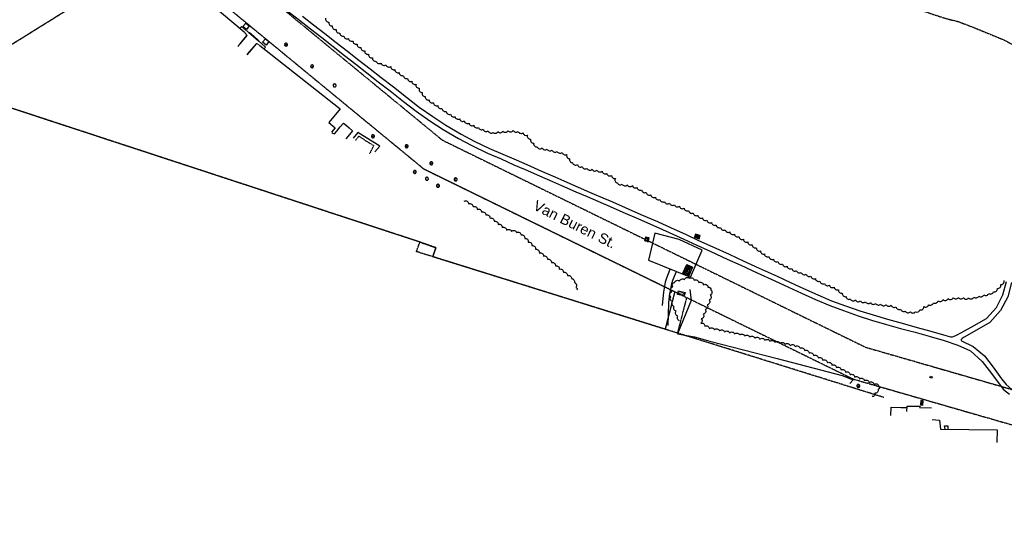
# Model space of a CAD drawing. Extents: x 1608204 to 1613990, y 573372 to 576468.
# Tile 3 of 16: x 1609614 to 1611523, y 573753 to 574718. Entities that reach past the tile are written whole.
import ezdxf

# ---------------------------------------------------------------- set-up
doc = ezdxf.new("R2010")
doc.units = 0
doc.header["$MEASUREMENT"] = 0
doc.linetypes.add('DOT2', pattern=[0.125, 0, -0.125])
doc.linetypes.add('PHANTOM2', pattern=[1.25, 0.625, -0.125, 0.125, -0.125, 0.125, -0.125])
for name, color, linetype in [('V-FIG-BLD', 80, 'Continuous'), ('V-FIG-TREELINE', 87, 'Continuous'), ('V-PROP-BNDY', 78, 'PHANTOM2'), ('V-PROP-BNDY-IN RIVER', 1, 'PHANTOM2'), ('V-PROP-LINE', 2, 'PHANTOM2'), ('V-ROAD-CONC', 16, 'Continuous'), ('V-ROAD-CR', 80, 'DOT2'), ('V-ROAD-CURB-BACK', 194, 'Continuous'), ('V-ROAD-FLNE', 194, 'Continuous'), ('V-SITE-FENC', 80, 'FENCE_CHNLK_S'), ('V-SITE-TREE', 87, 'Continuous'), ('V-SWLK-CONC', 80, 'Continuous')]:
    doc.layers.add(name, color=color, linetype=linetype)
doc.layers.add('V-TXT-STREET NAMES', color=1, linetype='Continuous', plot=False)
doc.styles.get("Standard").update_dxf_attribs({"font": 'arial.ttf'})
doc.linetypes.add('FENCE_CHNLK_S', pattern='A,0.1,-0.1,[133,ltypeshp.shx,S=0.035,R=0,X=-0.035,Y=0],-0.1,0.2', length=0.5)
pattern_1 = [(50, (0, 0), (4.3035610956, -0.37651281), [0.45, -4.95]), (355, (0, 0), (-0.832508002, 4.513152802), [0.36, -3.96]), (100.45144446, (0.3586, -0.0314), (3.47105308, 4.136639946), [0.382441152, -4.206852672]), (46.1842, (0, 1.2), (6.403447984, -0.993115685), [0.675, -7.425]), (96.6356355, (0.5336, 1.117), (5.607971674, 5.844711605), [0.573662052, -6.31028256]), (351.184164, (0, 1.2), (5.60797167, 5.844711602), [0.54, -5.940000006]), (21, (0.6, 0.9), (3.581442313, -2.415713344), [0.45, -4.95]), (326, (0.6, 0.9), (1.459891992, 4.35090027), [0.36, -3.96]), (71.45144474, (0.8985, 0.6987), (5.04133426, 1.935186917), [0.38244114, -4.206852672]), (37.5, (0, 0), (0.0729591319, 1.997363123), [0, -3.912, 0, -4.02, 0, -3.975]), (7.5, (0, 0), (1.5784172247, 2.3664702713), [0, -2.292, 0, -3.822, 0, -1.515]), (327.5, (-1.338, 0), (3.202934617, -0.1353292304), [0, -1.5, 0, -4.68, 0, -6.21]), (317.5, (-1.938, 0), (3.499117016, 0.600629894), [0, -1.95, 0, -3.108, 0, -4.41])]

# ---------------------------------------------------------------- blocks, each defined once
blk = doc.blocks.new('TR12D')
blk.add_circle((0, 0), 0.0167)
for centre, radius, start, end in [((-0.2, -0.05), 0.0894, 100.228, 267.0555), ((-0.2, 0.09), 0.0776, 67.0991, 230.6399), ((-0.11, 0.18), 0.0925, 38.428, 188.0552), ((0, 0.19), 0.112, 9.97, 137.0847), ((0.14, 0.15), 0.0988, 320.4226, 114.2658), ((0.22, 0.06), 0.0761, 274.7629, 74.4269), ((-0.13, -0.17), 0.0895, 143.5414, 302.1519), ((0.01, -0.2), 0.0981, 186.2495, 340.4298), ((0.15, -0.18), 0.0704, 211.9529, 38.0471), ((0.22, -0.06), 0.0743, 259.8703, 54.8308)]:
    blk.add_arc(centre, radius, start, end)

msp = doc.modelspace()

# ---------------------------------------------------------------- hatches: boundary and pattern name
at = {"layer": 'V-ROAD-CONC', "linetype": 'Continuous', "lineweight": -3}
h = msp.add_hatch(dxfattribs=at)
h.set_pattern_fill('AR-CONC', color=256, scale=0.6)
h.set_pattern_definition(pattern_1)
h.paths.add_polyline_path([(1610922.7, 574295.5), (1610931.3, 574293.1), (1610933, 574298.7), (1610924.4, 574301)])
h = msp.add_hatch(dxfattribs=at)
h.set_pattern_fill('AR-CONC', color=256)
h.set_pattern_definition([(50, (0, 0), (7.172601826, -0.62752135), [0.75, -8.25]), (355, (0, 0), (-1.387513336, 7.521921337), [0.6, -6.6]), (100.45144446, (0.598, -0.052), (5.785088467, 6.89439991), [0.63740192, -7.01142112]), (46.1842, (0, 2), (10.672413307, -1.65519281), [1.125, -12.375]), (96.6356355, (0.889, 1.862), (9.346619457, 9.74118601), [0.95610342, -10.5171376]), (351.184164, (0, 2), (9.34661945, 9.741186), [0.9, -9.90000001]), (21, (1, 1.5), (5.969070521, -4.026188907), [0.75, -8.25]), (326, (1, 1.5), (2.43315332, 7.25150045), [0.6, -6.6]), (71.45144474, (1.4974, 1.1645), (8.402223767, 3.225311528), [0.6374019, -7.01142112]), (37.5, (0, 0), (0.121598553, 3.3289385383), [0, -6.52, 0, -6.7, 0, -6.625]), (7.5, (0, 0), (2.6306953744, 3.944117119), [0, -3.82, 0, -6.37, 0, -2.525]), (327.5, (-2.23, 0), (5.3382243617, -0.2255487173), [0, -2.5, 0, -7.8, 0, -10.35]), (317.5, (-3.23, 0), (5.831861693, 1.001049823), [0, -3.25, 0, -5.18, 0, -7.35])])
h.paths.add_polyline_path([(1610834.1, 574294.9), (1610832.3, 574287.2), (1610826.2, 574288.3), (1610828, 574296.3)])
h = msp.add_hatch(dxfattribs=at)
h.set_pattern_fill('AR-CONC', color=256, scale=0.6)
h.set_pattern_definition(pattern_1)
h.paths.add_polyline_path([(1610907.6, 574242.4), (1610918.8, 574237.3), (1610911.3, 574220.5), (1610900, 574225.6)])
h = msp.add_hatch(dxfattribs=at)
h.set_pattern_fill('AR-CONC', color=256, scale=0.6)
h.set_pattern_definition(pattern_1)
h.paths.add_polyline_path([(1610899.4, 574185.7), (1610898.7, 574185.7), (1610898.7, 574185.2), (1610899.4, 574185.2)], flags=16)
h.paths.add_polyline_path([(1610891.5, 574191.5), (1610904.2, 574188.2), (1610902.1, 574181.3), (1610889.4, 574184.4)])
h = msp.add_hatch(dxfattribs=at)
h.set_pattern_fill('AR-CONC', color=256, scale=0.6)
h.set_pattern_definition(pattern_1)
h.paths.add_polyline_path([(1611365.4, 573969.5), (1611365.6, 573977.4), (1611361.4, 573978.3), (1611360.8, 573970)])

# ---------------------------------------------------------------- linework, layer by layer
at = {"layer": 'V-FIG-BLD', "linetype": 'Continuous', "lineweight": -3}
for points in [[(1609884, 574826.3, 23.3), (1609896.2, 574805.3, 23.3), (1609904.9, 574815.9, 23.6), (1610049.1, 574693.9, 23.8)], [(1610079.3, 574667.6, 22.9), (1610235, 574544.5, 22.5)], [(1610235, 574544.5, 22.5), (1610213.1, 574517.9, 22.7), (1610225.5, 574507.6, 22.7), (1610218.4, 574499.1, 23)], [(1611334.2, 573957, 17.2), (1611334.6, 573967.4, 16.9), (1611360, 573967.1, 16.7), (1611358.5, 573964.8, 16.6), (1611381.9, 573963.8, 16.3)], [(1611383.1, 573941.6, 17.4), (1611397.5, 573940.1, 17.5), (1611399.7, 573922.5, 17.5), (1611509.4, 573921.4, 19.5), (1611509, 573896.8, 17.2)]]:
    msp.add_polyline3d(points, dxfattribs=at)
at = {"layer": 'V-FIG-TREELINE', "linetype": 'Continuous', "flags": 128}
for points in [[(1610207, 574720.9, 0.520567), (1610213.3, 574713.2, 0.520567), (1610219.8, 574705.6, 0.520567), (1610227.1, 574698.7, 0.520567), (1610234.4, 574691.9, 0.520567), (1610242.3, 574685.9, 0.520567), (1610251.1, 574681.2, 0.520567), (1610259.9, 574676.4, 0.520567), (1610267.9, 574670.5, 0.520567), (1610275.4, 574663.9, 0.520567), (1610282.8, 574657.2, 0.520567), (1610290.2, 574650.5, 0.520567), (1610297.6, 574643.7, 0.520567), (1610305, 574637, 0.520567), (1610314.4, 574633.5, 0.520567), (1610323.8, 574630.1, 0.520567), (1610333.1, 574626.6, 0.520567)], [(1610333.1, 574626.6, 0.520567), (1610341.3, 574620.9, 0.520567), (1610349.4, 574615.1, 0.520567), (1610357.6, 574609.4, 0.520567), (1610365.9, 574603.7, 0.520567), (1610374.2, 574598.1, 0.520567), (1610382.4, 574592.5, 0.520567), (1610388.4, 574584.6, 0.520567), (1610394.3, 574576.5, 0.520567), (1610400.1, 574568.3, 0.520567), (1610407.5, 574561.9, 0.520567), (1610415.9, 574556.5, 0.520567), (1610424.3, 574551, 0.520567), (1610432.6, 574545.5, 0.520567), (1610440.9, 574539.8, 0.520567), (1610449.2, 574534.2, 0.520567), (1610457.9, 574529.4, 0.520567), (1610467, 574525.2, 0.520567), (1610476, 574521, 0.520567), (1610485.1, 574516.8, 0.520567), (1610494.2, 574512.7, 0.520567), (1610503.3, 574508.5, 0.520567), (1610512.6, 574504.9, 0.520567), (1610522.1, 574501.8, 0.520567), (1610531.7, 574498.8, 0.520567), (1610540.9, 574500.4, 0.520567), (1610550.8, 574501.3, 0.520567), (1610560.8, 574502.2, 0.520567), (1610570.7, 574503, 0.520567), (1610580.4, 574500.9, 0.520567), (1610590, 574498.3, 0.520567), (1610598.3, 574493.7, 0.520567), (1610604.4, 574485.8, 0.520567), (1610610.5, 574477.9, 0.520567), (1610617.2, 574470.8, 0.520567), (1610626.9, 574468.7, 0.520567), (1610636.6, 574466.6, 0.520567), (1610646.3, 574464.4, 0.520567), (1610656.1, 574462.1, 0.520567), (1610665.8, 574459.8, 0.520567), (1610674.5, 574456.1, 0.520567), (1610680.1, 574447.8, 0.520567), (1610686, 574440.1, 0.520567), (1610695.3, 574436.3, 0.520567), (1610704.5, 574432.5, 0.520567), (1610713.8, 574429, 0.520567), (1610723.7, 574427.3, 0.520567), (1610733.5, 574425.7, 0.520567), (1610743.1, 574423.5, 0.520567), (1610752.2, 574419.3, 0.520567), (1610761.4, 574415.2, 0.520567), (1610768.9, 574409.6, 0.520567), (1610772.8, 574400.7, 0.520567), (1610782.2, 574398.5, 0.520567), (1610792.1, 574397, 0.520567), (1610801.9, 574395.5, 0.520567), (1610811.1, 574392, 0.520567), (1610819.9, 574387.2, 0.520567), (1610828.7, 574382.4, 0.520567), (1610837.5, 574377.7, 0.520567), (1610846.5, 574373.2, 0.520567), (1610855.4, 574368.8, 0.520567), (1610864.4, 574364.4, 0.520567), (1610873.9, 574361.4, 0.520567), (1610883.5, 574358.5, 0.520567), (1610893.1, 574355.7, 0.520567), (1610902.2, 574351.6, 0.520567), (1610911, 574347, 0.520567), (1610919.9, 574342.4, 0.520567), (1610928.8, 574337.8, 0.520567), (1610937.6, 574333.2, 0.520567), (1610946.4, 574328.5, 0.520567), (1610955.3, 574323.8, 0.520567), (1610964.1, 574319.1, 0.520567), (1610972.9, 574314.4, 0.520567), (1610981.8, 574309.9, 0.520567), (1610990.8, 574305.6, 0.520567), (1610999.8, 574301.2, 0.520567), (1611008.6, 574296.5, 0.520567), (1611017.2, 574291.3, 0.520567), (1611025.7, 574286.1, 0.520567), (1611034.2, 574280.9, 0.520567), (1611042.2, 574274.8, 0.520567), (1611050.2, 574268.8, 0.520567), (1611058.1, 574262.8, 0.520567), (1611066.7, 574257.7, 0.520567), (1611075.5, 574252.9, 0.520567), (1611084.3, 574248.1, 0.520567), (1611093, 574243.3, 0.520567), (1611102, 574238.9, 0.520567), (1611111.1, 574234.6, 0.520567), (1611120.1, 574230.4, 0.520567), (1611129.5, 574227, 0.520567), (1611138.9, 574223.7, 0.520567), (1611148.2, 574220, 0.520567), (1611156.9, 574215, 0.520567), (1611165.6, 574210.1, 0.520567), (1611174.5, 574205.6, 0.520567), (1611183.9, 574202.1, 0.520567), (1611193.3, 574198.7, 0.520567), (1611201.6, 574193.5, 0.520567), (1611208.9, 574186.8, 0.520567), (1611216.3, 574180, 0.520567), (1611224.6, 574175.3, 0.520567), (1611234.5, 574173.5, 0.520567), (1611244.3, 574171.8, 0.520567), (1611254.2, 574170.1, 0.520567), (1611264, 574168.5, 0.520567), (1611273.9, 574166.8, 0.520567), (1611283.8, 574165.6, 0.520567), (1611293.8, 574164.4, 0.520567), (1611303.7, 574163.3, 0.520567), (1611313.1, 574160.1, 0.520567), (1611322.2, 574155.9, 0.520567), (1611331.2, 574151.8, 0.520567), (1611341, 574150.7, 0.520567), (1611351, 574150.7, 0.520567), (1611359.5, 574154.3, 0.520567), (1611367.2, 574160.6, 0.520567), (1611376.4, 574164.4, 0.520567), (1611385.7, 574168.1, 0.520567), (1611394.9, 574171.9, 0.520567), (1611404.6, 574174.2, 0.520567), (1611414.4, 574176.1, 0.520567), (1611424.3, 574178, 0.520567), (1611434.2, 574178.4, 0.520567), (1611444.2, 574177.9, 0.520567), (1611454.1, 574177.4, 0.520567), (1611464, 574179, 0.520567), (1611473.7, 574181.2, 0.520567), (1611483.5, 574183.4, 0.520567), (1611493, 574186.3, 0.520567), (1611502.5, 574189.4, 0.520567), (1611509.8, 574195.8, 0.520567), (1611516.2, 574203.4, 0.520567), (1611523, 574211.5, 0.520567)], [(1610475.9, 574365.6, -0.520567), (1610484.3, 574360.3, -0.520567), (1610492.8, 574354.9, -0.520567), (1610501.2, 574349.5, -0.520567), (1610509.6, 574344.2, -0.520567), (1610517.9, 574338.6, -0.520567), (1610525.8, 574332.5, -0.520567), (1610533.7, 574326.4, -0.520567), (1610541.7, 574320.3, -0.520567), (1610549.6, 574314.2, -0.520567), (1610557.9, 574309, -0.520567), (1610567.7, 574306.8, -0.520567), (1610577.5, 574304.7, -0.520567), (1610586, 574300.2, -0.520567), (1610593, 574293.1, -0.520567), (1610600, 574286, -0.520567), (1610607.1, 574279, -0.520567), (1610614.2, 574271.9, -0.520567), (1610621.4, 574265, -0.520567), (1610629.3, 574258.8, -0.520567), (1610637.1, 574252.6, -0.520567), (1610644.9, 574246.4, -0.520567), (1610652.6, 574239.9, -0.520567), (1610660.2, 574233.5, -0.520567), (1610668, 574227.2, -0.520567), (1610675.9, 574221.1, -0.520567), (1610683.8, 574215, -0.520567), (1610689.4, 574207.2, -0.520567), (1610692.4, 574197.8, -0.520567), (1610694, 574192.6, -0.520567)], [(1610893.6, 574132.9, -0.520567), (1610890.2, 574142.3, -0.520567), (1610886.7, 574151.6, -0.520567), (1610883.2, 574161, -0.520567), (1610879.7, 574170.4, -0.520567), (1610876.2, 574179.8, -0.520567), (1610878.2, 574189.6, -0.520567), (1610880.2, 574199.4, -0.520567), (1610883.7, 574207.7, -0.520567), (1610893.3, 574210.4, -0.520567), (1610903, 574213, -0.520567), (1610912.6, 574215.7, -0.520567), (1610921.7, 574212.1, -0.520567), (1610930.6, 574207.7, -0.520567), (1610939.5, 574203.2, -0.520567), (1610948.5, 574198.7, -0.520567), (1610954.3, 574192.7, -0.520567), (1610952.9, 574183.1, -0.520567), (1610951.1, 574173.6, -0.520567), (1610947.2, 574164.4, -0.520567), (1610943.3, 574155.1, -0.520567), (1610939.5, 574145.9, -0.520567), (1610935.6, 574136.7, -0.520567), (1610934.4, 574128.3, -0.520567), (1610942.6, 574122.6, -0.520567), (1610951.3, 574117.9, -0.520567), (1610961, 574115.8, -0.520567), (1610970.8, 574113.8, -0.520567), (1610980.6, 574111.7, -0.520567), (1610990.4, 574109.7, -0.520567), (1611000.2, 574107.7, -0.520567), (1611010, 574105.6, -0.520567), (1611019.8, 574103.6, -0.520567), (1611029.6, 574101.6, -0.520567), (1611039.4, 574099.5, -0.520567), (1611049.2, 574097.5, -0.520567), (1611058.9, 574095.4, -0.520567), (1611068.7, 574093.4, -0.520567), (1611078.5, 574091.4, -0.520567), (1611088.3, 574089.3, -0.520567), (1611098.1, 574087.3, -0.520567), (1611107.9, 574085.2, -0.520567), (1611117.7, 574083.2, -0.520567), (1611127, 574079.9, -0.520567), (1611135.9, 574075.3, -0.520567), (1611144.7, 574070.6, -0.520567), (1611153.5, 574065.9, -0.520567), (1611162.4, 574061.2, -0.520567), (1611171.2, 574056.5, -0.520567), (1611180.1, 574051.9, -0.520567), (1611188.9, 574047.2, -0.520567), (1611197.7, 574042.5, -0.520567), (1611206.6, 574037.8, -0.520567), (1611215.4, 574033.2, -0.520567), (1611224.3, 574028.5, -0.520567), (1611233.2, 574023.9, -0.520567), (1611242.5, 574020.4, -0.520567), (1611251.9, 574016.9, -0.520567), (1611261.2, 574013.4, -0.520567), (1611270.6, 574009.9, -0.520567), (1611280, 574006.4, -0.520567), (1611278.5, 574000, -0.520567), (1611272.2, 573992.3, -0.520567), (1611267, 573985.9, -0.520567)]]:
    msp.add_lwpolyline(points, format="xyb", dxfattribs=at)
at = {"layer": 'V-PROP-BNDY', "flags": 128}
msp.add_lwpolyline([(1609552.3, 574560.8), (1609588.5, 574663.8), (1609886, 574849.3), (1610397, 574428.2), (1610884.1, 574189.6), (1610865.4, 574116.7), (1610414.7, 574257.5), (1610420.8, 574275), (1610389.7, 574286)], close=True, dxfattribs=at)
at = {"layer": 'V-PROP-BNDY', "color": 1, "flags": 128}
msp.add_lwpolyline([(1609552.3, 574560.8), (1609588.5, 574663.8), (1609886, 574849.3), (1610397, 574428.2), (1610884.1, 574189.6), (1610865.4, 574116.7), (1610414.7, 574257.5), (1610420.8, 574275), (1610389.7, 574286)], close=True, dxfattribs=at)
at = {"layer": 'V-PROP-BNDY-IN RIVER', "flags": 128}
msp.add_lwpolyline([(1611292.3, 574763.3), (1611328.7, 574747.6), (1611347.8, 574741.5), (1611361.4, 574736.5), (1611387.6, 574727.3), (1611414.2, 574718.9), (1611434.1, 574714.1), (1611464.4, 574702.4), (1611496.1, 574689.5), (1611522.9, 574678.3), (1611554.1, 574661.7), (1611577.8, 574649.8), (1611602.8, 574639), (1611674, 574600), (1611708.2, 574583.6), (1611720.1, 574577.5), (1611731.2, 574570.6), (1611767.7, 574551.8), (1611796.9, 574536.8), (1611824.8, 574524.8), (1611847.8, 574516.2), (1611906.4, 574498.5), (1611943.6, 574488.4), (1611980.2, 574470.7), (1612003.4, 574457.5), (1612026, 574445.7), (1612072.4, 574417.6), (1612104.5, 574396.6), (1612139.1, 574377.6), (1612175.9, 574360.3), (1612210.2, 574346.3), (1612270.4, 574330.7), (1612343.8, 574293.7), (1612393.4, 574266.1), (1612467.8, 574229.4), (1612545.9, 574197.4), (1612597.7, 574169.6, 0.07389), (1612694.2, 574128, -0.098761), (1612749.5, 574105), (1612810.2, 574068.9)], format="xyb", dxfattribs=at)
at = {"layer": 'V-PROP-LINE'}
for p, q in [((1609904.6, 574919.5), (1610433, 574484.1)), ((1609588.5, 574663.8), (1609886, 574849.3)), ((1609886, 574849.3), (1610397, 574428.2)), ((1610389.7, 574286), (1609552.3, 574560.8)), ((1610433, 574484.1), (1611254.1, 574081.8)), ((1610397, 574428.2), (1610884.1, 574189.6)), ((1610383.1, 574267.4), (1610389.7, 574286)), ((1610389.7, 574286), (1610420.8, 574275)), ((1610865.4, 574116.7), (1610383.1, 574267.4)), ((1610420.8, 574275), (1610414.7, 574257.5)), ((1610884.1, 574189.6), (1610865.4, 574116.7)), ((1610884.1, 574189.6), (1611230.2, 574020)), ((1610907, 574178.3), (1610889.3, 574109.3)), ((1611289.7, 573984.2), (1610865.4, 574116.7)), ((1611254.1, 574081.8), (1612171.8, 573816.8)), ((1611230.2, 574020), (1612153.5, 573753.4))]:
    msp.add_line(p, q, dxfattribs=at)
at = {"layer": 'V-ROAD-CONC', "linetype": 'Continuous', "lineweight": -3}
msp.add_lwpolyline([(1610907.6, 574242.4), (1610918.8, 574237.3), (1610911.3, 574220.5), (1610900, 574225.6)], close=True, dxfattribs=at)
for points in [[(1610134.4, 574733.6, 26.9), (1610156.1, 574716.8, 26.8), (1610177.7, 574700, 26.9), (1610199.5, 574683, 26.9), (1610221.5, 574665.6, 26.8), (1610243.4, 574648.5, 26.9), (1610265.5, 574631.2, 26.9), (1610287, 574614.5, 26.8), (1610308.7, 574597.2, 27)], [(1610162, 574724.5, 26.8), (1610183.5, 574707.8, 26.7), (1610205.2, 574691.1, 26.8), (1610227.4, 574673.7, 26.8), (1610249.5, 574656.5, 26.7), (1610271.3, 574639.3, 26.8), (1610293.3, 574622.1, 26.8), (1610314.9, 574605.2, 26.8)], [(1610046.6, 574704.5, 24.1), (1610051.9, 574711.1, 24.1), (1610058.8, 574705.6, 24.1), (1610053.5, 574698.8, 24), (1610046.6, 574704.5, 24.1)], [(1610090.2, 574680.8, 23.3), (1610096.5, 574675.3, 23.4), (1610091.5, 574668.5, 23.3), (1610084.7, 574674, 23.2), (1610090.2, 574680.8, 23.3)], [(1610308.7, 574597.2, 27), (1610332, 574579.4, 26.9), (1610358.2, 574559.2, 26.8), (1610382.5, 574540.3, 26.8), (1610408.8, 574521.3, 26.6), (1610434.6, 574504.7, 26.6), (1610464.7, 574486.8, 26.7), (1610490.8, 574473.3, 26.6), (1610520.8, 574458.7, 26.5), (1610547.3, 574447.3, 26.4), (1610572, 574436.1, 26.4), (1610593.7, 574427, 26.4), (1610621.5, 574414.5, 26.4), (1610647.1, 574403.5, 26.6), (1610664.7, 574396.1, 26.6), (1610692.3, 574383.8, 26.5), (1610714.1, 574374.2, 26.5), (1610745.2, 574360.7, 26.5), (1610753.1, 574357.3, 26.6), (1610783.4, 574344, 26.6), (1610813.8, 574330.8, 26.6), (1610847.6, 574316.2, 26.7), (1610873.5, 574304.4, 26.5), (1610901.4, 574291.6, 26.4), (1610926.7, 574280.2, 26.6), (1610953.8, 574267.6, 26.7), (1610985.6, 574252.9, 26.5), (1611012.2, 574240.8, 26.4), (1611043.8, 574226.2, 26.2), (1611078.5, 574210.4, 26.4), (1611104.8, 574198.3, 26.3), (1611129.9, 574186.8, 26.3), (1611156.9, 574174.6, 26.4), (1611184.8, 574162.7, 26.3), (1611211.5, 574152.9, 26.3), (1611239.9, 574142.6, 26.5), (1611265.8, 574134.2, 26.4), (1611294.7, 574126.2, 26.4), (1611321.9, 574118.4, 26.3), (1611350.6, 574110.7, 26.2), (1611377.6, 574103.2, 26.4), (1611406.4, 574094.8, 26.2), (1611433.4, 574085.9, 26.1), (1611457.6, 574074.5, 25.9), (1611480.2, 574053.9, 25), (1611493.8, 574036.5, 24.4), (1611521.4, 573999.7, 23.2), (1611533.6, 573990.9, 22.8)], [(1610314.9, 574605.2, 26.8), (1610338.4, 574587.1, 26.7), (1610364, 574567.1, 26.8), (1610388.5, 574548.1, 26.6), (1610414.7, 574529.5, 26.5), (1610440.1, 574513.1, 26.5), (1610469.5, 574495.6, 26.4), (1610495.1, 574482.2, 26.5), (1610525, 574467.6, 26.4), (1610550.9, 574456.4, 26.3), (1610576.2, 574445.5, 26.1), (1610597.4, 574436.3, 26.3), (1610625.5, 574423.8, 26.2), (1610651.4, 574412.4, 26.4), (1610669.2, 574404.8, 26.5), (1610697, 574392.6, 26.4), (1610718.7, 574383.1, 26.4), (1610749.1, 574370, 26.3), (1610757.4, 574366.4, 26.4), (1610787.6, 574353.1, 26.5), (1610818.4, 574339.6, 26.5), (1610850.4, 574325.8, 26.6), (1610877, 574313.6, 26.6), (1610904.6, 574301.3, 26.6), (1610930.4, 574288.9, 26.6), (1610957.7, 574276.6, 26.4), (1610989.6, 574262.2, 26.4), (1611016.6, 574249.6, 26.2), (1611048, 574235.2, 26.2), (1611082.7, 574219.5, 26.3), (1611108.4, 574207.4, 26.3), (1611134, 574195.8, 26.3), (1611161.3, 574183.2, 26.4), (1611188.2, 574171.7, 27), (1611215.2, 574162.2, 26.1), (1611242.8, 574152.3, 26.4), (1611268.6, 574144.4, 26.3), (1611297, 574136.2, 26.2), (1611325.4, 574128.3, 26), (1611354.2, 574120.2, 26), (1611380.8, 574113.1, 26.1), (1611409.8, 574104.6, 26.4), (1611418.6, 574101.8, 26.5), (1611422.7, 574102.2, 26.5), (1611426, 574103, 26.5), (1611430.7, 574105, 26.5), (1611440.3, 574110.4, 26.3), (1611464.5, 574123.8, 25.7), (1611488.6, 574137.7, 25.3), (1611508.2, 574159, 24.5), (1611520.5, 574183.5, 23.5), (1611527.8, 574209.4, 22.1)], [(1610218.8, 574499, 23), (1610221.1, 574497.3, 23), (1610224.2, 574496.2, 22.8), (1610228.6, 574501.4, 22.9), (1610235.2, 574509.7, 22.9), (1610241.5, 574516.9, 23), (1610247.5, 574512.1, 23), (1610252.9, 574507.6, 23), (1610259.2, 574502.2, 22.9), (1610253.4, 574494.8, 22.7), (1610246.4, 574486.6, 22.4)], [(1610931.6, 574292.4, 28.8), (1610933.6, 574299, 28.9), (1610924.1, 574301.6, 28.9), (1610922.2, 574295.2, 28.8), (1610931.6, 574292.4, 28.8)], [(1610922.7, 574295.5, 28.8), (1610931.3, 574293.1, 28.8), (1610933, 574298.7, 28.8), (1610924.4, 574301, 28.9), (1610922.7, 574295.5, 28.8)], [(1610834.1, 574294.9, 24.4), (1610832.3, 574287.2, 24.5), (1610826.2, 574288.3, 24.4), (1610828, 574296.3, 24.3), (1610834.1, 574294.9, 24.4)], [(1610860.4, 574163, 18.1), (1610863, 574189.2, 19.6), (1610864.6, 574199.4, 20.4), (1610866, 574209, 21.1), (1610868.6, 574216.6, 21.6), (1610875.2, 574233.1, 23)], [(1610887, 574228.1, 22.8), (1610879.6, 574211.6, 21.2), (1610877.7, 574205, 20.6), (1610875.2, 574191.5, 19.3), (1610874.2, 574185.8, 18.8), (1610872, 574167.9, 18), (1610871, 574145.7, 17.1), (1610870.7, 574123.8, 16.8)], [(1611537.3, 574207.5, 22.6), (1611529.8, 574179.7, 23.8), (1611516.1, 574152.9, 24.8), (1611495.5, 574130, 25.4), (1611469.2, 574114.9, 26), (1611445.7, 574101.6, 26.6), (1611441.5, 574099, 26.5), (1611439.7, 574096.7, 26.4), (1611439.5, 574095.2, 26.4), (1611440, 574094.2, 26.4), (1611463.1, 574083, 26.2), (1611484.6, 574064.9, 25.5), (1611501.7, 574043.1, 24.5), (1611517.8, 574020.5, 23.6), (1611526.9, 574009.4, 23), (1611538, 574000, 22.6), (1611552, 573992.2, 22.2), (1611565.9, 573986.3, 21.8), (1611579.9, 573981.6, 21.4), (1611587.5, 573979.6, 21.1), (1611593, 573978.8, 20.9)], [(1610891.5, 574191.5, 16.3), (1610904.2, 574188.2, 16.2), (1610902.1, 574181.3, 16.2), (1610889.4, 574184.4, 16.3), (1610891.5, 574191.5, 16.3)], [(1611378.9, 574022.8, 20.8), (1611379.8, 574025.7, 20.9), (1611383.5, 574024.2, 20.8), (1611382.9, 574021.5, 20.6), (1611378.9, 574022.8, 20.8)], [(1611365.4, 573969.5, 16.6), (1611365.6, 573977.4, 16.5), (1611361.4, 573978.3, 16.5), (1611360.8, 573970, 16.6), (1611365.4, 573969.5, 16.6)], [(1611303.4, 573949, 16.2), (1611303.5, 573965.2, 16.5), (1611322.3, 573964.6, 17.1), (1611334.2, 573964.5, 17.2)], [(1611408.7, 573922.5, 18), (1611407.3, 573929.3, 18.1), (1611414, 573929.1, 18.1), (1611413.8, 573923.1, 17.9)]]:
    msp.add_polyline3d(points, dxfattribs=at)
at = {"layer": 'V-ROAD-CR', "linetype": 'DOT2', "lineweight": -3}
msp.add_polyline3d([(1610264.7, 574483.2, 22.1), (1610271.6, 574491.8, 22.2), (1610287, 574481.4, 21.6), (1610300, 574473.6, 21.2), (1610292, 574457.2, 20.8)], dxfattribs=at)
at = {"layer": 'V-ROAD-CURB-BACK', "linetype": 'Continuous', "lineweight": 18}
for points in [[(1610053.9, 574687.9, 23.6), (1610053.5, 574687.1, 24), (1610040.7, 574671.1, 23.9), (1610036.7, 574665.8, 23.9)], [(1610058.4, 574693, 23.5), (1610059.1, 574692.6, 23.9), (1610067.5, 574685.5, 23.9), (1610076.8, 574677.3, 23.8), (1610077.5, 574676.7, 23.3), (1610077.3, 574676.4, 23.3)], [(1610073.5, 574671.3, 23.2), (1610072.8, 574670.7, 23.7), (1610059.3, 574654.9, 23.4), (1610054.5, 574649.7, 23.4)]]:
    msp.add_polyline3d(points, dxfattribs=at)
at = {"layer": 'V-ROAD-FLNE', "lineweight": 18}
for points in [[(1610054.1, 574687.8, 23.6), (1610054.7, 574687.3, 23.6), (1610054.5, 574687.1, 23.6), (1610041.4, 574670.6, 23.4), (1610036.9, 574665.4, 23.4)], [(1610058.1, 574692.8, 23.6), (1610057.9, 574692.5, 23.5), (1610066.8, 574684.8, 23.5), (1610077, 574676.3, 23.3)], [(1610073.4, 574671.7, 23.2), (1610073.4, 574671.8, 23.3), (1610072.6, 574671.4, 23.3), (1610058.6, 574655.6, 23), (1610053.9, 574650, 22.8)]]:
    msp.add_polyline3d(points, dxfattribs=at)
at = {"layer": 'V-SITE-FENC', "linetype": 'FENCE_CHNLK_S', "lineweight": -3, "ltscale": 0.5, "flags": 128}
msp.add_lwpolyline([(1610845.6, 574303.4), (1610833.4, 574250.6), (1610914.5, 574217.6), (1610937.2, 574270.3), (1610892.7, 574291.2)], close=True, dxfattribs=at)
msp.add_lwpolyline([(1610913.5, 574194), (1610916, 574172.2), (1610889.1, 574107.9), (1610922.4, 574102.1), (1610952.3, 574093.8), (1611082.7, 574059.9), (1611208.6, 574026.6), (1611230, 574018.4), (1611223.4, 574011.4)], dxfattribs=at)
at = {"layer": 'V-SITE-FENC', "linetype": 'FENCE_CHNLK_S', "lineweight": -3}
msp.add_polyline3d([(1610302.5, 574461.1, 20.7), (1610311.9, 574472.4, 21.3), (1610269.4, 574498.7, 22.3), (1610260.1, 574487.5, 22.4)], dxfattribs=at)
at = {"layer": 'V-SWLK-CONC', "lineweight": 18}
for points in [[(1610041.1, 574700.8, 23.8), (1610044, 574704.5, 23.7), (1610052.1, 574697.7, 23.7), (1610058.3, 574693.2, 23.5)], [(1610049.1, 574693.9, 23.8), (1610053.9, 574687.9, 23.6)], [(1610079.2, 574667.7, 22.9), (1610073.6, 574671.5, 23.2)], [(1610077.6, 574676.2, 23.3), (1610082.5, 574671.3, 22.9), (1610090.3, 574664.7, 22.9), (1610087.6, 574661, 22.9)]]:
    msp.add_polyline3d(points, dxfattribs=at)

# ---------------------------------------------------------------- block references
at = {"layer": 'V-SITE-TREE', "xscale": 10, "yscale": 10, "zscale": 10}
for p in [(1610130.1, 574669.2), (1610180.7, 574627.3), (1610224.3, 574590), (1610298.7, 574491.3), (1610364, 574472), (1610412, 574438.9), (1610379.9, 574422), (1610403.3, 574408.9), (1610424.9, 574395.3), (1610459.1, 574407.6), (1611240.2, 574006.6)]:
    msp.add_blockref('TR12D', p, dxfattribs=at)

# ---------------------------------------------------------------- texts
at = {"layer": 'V-TXT-STREET NAMES'}
msp.add_text('Van Buren St.', height=20, rotation=333.6444, dxfattribs=at).set_placement((1610607.8, 574350))

doc.saveas('drawing.dxf')
